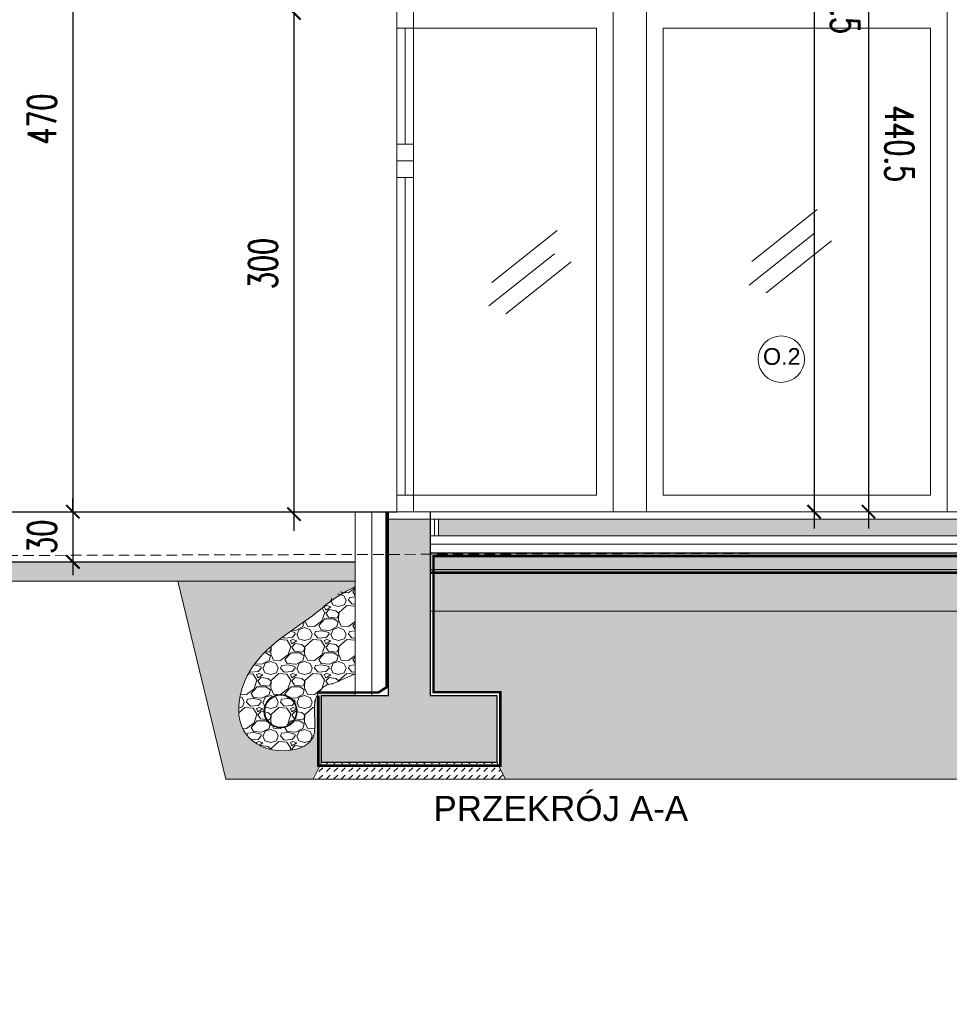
# Model space of a CAD drawing. Header units: millimetres. Extents: x -115268 to 140687, y -37779 to 24471.
# Tile 217 of 256: x 44902 to 45459, y 11414 to 12004. Entities that reach past the tile are written whole.
import ezdxf

# ---------------------------------------------------------------- set-up
doc = ezdxf.new("R2010")
doc.units = ezdxf.units.MM
doc.header["$PDMODE"] = 2
doc.header["$PDSIZE"] = 1
doc.linetypes.add('DASHED', pattern=[19.05, 12.7, -6.35])
doc.layers.get('0').update_dxf_attribs({"lineweight": 9})
for name, color, linetype, lineweight in [('A stolarka', 4, 'Continuous', 9), ('A_CIENKA', 7, 'Continuous', 9), ('A_HATCH', 8, 'Continuous', 9), ('A_IZOLACJA', 8, 'ZIGZAG', 9), ('A_KONSTRUKCJA', 3, 'Continuous', 25), ('A_PRZERYW', 8, 'DASHED', 9), ('A_WIDOK', 253, 'Continuous', 9)]:
    doc.layers.add(name, color=color, linetype=linetype, lineweight=lineweight)
doc.layers.add('A_WYMIAR', color=253, linetype='Continuous', lineweight=5, transparency=0.2)
doc.styles.add('Arial', font='arial.ttf')
doc.styles.add('romans 1-100', font='romans.shx', dxfattribs={"width": 0.7, "height": 17})
doc.linetypes.add('ZIGZAG', pattern='A,0.00254,-5.08,[131,ltypeshp.shx,S=5.08,R=0,X=-5.08,Y=0],-10.16,[131,ltypeshp.shx,S=5.08,R=180,X=5.08,Y=0],-5.08', length=20.32254)
doc.dimstyles.new('___SKALA_1_100', dxfattribs={"dimscale": 10, "dimtxt": 17, "dimasz": 0.8, "dimexe": 2, "dimexo": 2, "dimgap": 1, "dimtad": 1, "dimdec": 4, "dimrnd": 0.5, "dimdsep": 46, "dimtxsty": 'romans 1-100', "dimblk": 'ARCHTICK', "dimcen": 0.1, "dimdle": 1, "dimse1": 1, "dimse2": 1, "dimadec": 0, "dimazin": 0, "dimtfac": 1, "dimtdec": 4, "dimtix": 1, "dimtmove": 0, "dimatfit": 3, "dimldrblk": 'ARCHTICK', "dimfxl": 6, "dimfxlon": 1, "dimtolj": 1, "dimarcsym": 0})
pattern_1 = [(45, (94.7944, 22653.2158), (0, 4.49012806), [3.175, -3.175])]

# ---------------------------------------------------------------- blocks, each defined once
blk = doc.blocks.new('_ArchTick')
at = {"color": 0, "linetype": 'ByBlock', "const_width": 0.15}
blk.add_lwpolyline([(-0.5, -0.5), (0.5, 0.5)], dxfattribs=at)
blk = doc.blocks.new('*D1188')
at = {"layer": 'A_WYMIAR', "color": 0, "lineweight": -2, "transparency": 16777216}
blk.add_line((44934.04, 12189.05), (44934.04, 11699.06), dxfattribs=at)
at = {"layer": 'Defpoints', "color": 0, "transparency": 16777216}
for p in [(44952.54, 12179.05), (44934.04, 11709.06), (44952.54, 11709.06)]:
    blk.add_point(p, dxfattribs=at)
at = {"layer": 'A_WYMIAR', "color": 0, "lineweight": -2, "transparency": 16777216, "xscale": 8, "yscale": 8, "zscale": 8}
for p, rotation in [((44934.04, 12179.05), 90), ((44934.04, 11709.06), 270)]:
    blk.add_blockref('_ArchTick', p, dxfattribs=dict(at, rotation=rotation))
at = {"layer": 'A_WYMIAR', "color": 0, "transparency": 16777216, "insert": (44915.54, 11944.06), "char_height": 17, "attachment_point": 5, "rotation": 90, "style": 'romans 1-100'}
blk.add_mtext('\\A1;470', dxfattribs=at)
blk = doc.blocks.new('*D1189')
at = {"layer": 'A_WYMIAR', "color": 0, "lineweight": -2, "transparency": 16777216}
blk.add_line((45066.44, 12017.6), (45066.44, 11697.61), dxfattribs=at)
at = {"layer": 'Defpoints', "color": 0, "transparency": 16777216}
for p in [(45066.44, 12007.6), (45066.44, 11707.61), (45066.44, 11707.61)]:
    blk.add_point(p, dxfattribs=at)
at = {"layer": 'A_WYMIAR', "color": 0, "lineweight": -2, "transparency": 16777216, "xscale": 8, "yscale": 8, "zscale": 8}
for p, rotation in [((45066.44, 12007.6), 90), ((45066.44, 11707.61), 270)]:
    blk.add_blockref('_ArchTick', p, dxfattribs=dict(at, rotation=rotation))
at = {"layer": 'A_WYMIAR', "color": 0, "transparency": 16777216, "insert": (45047.94, 11857.61), "char_height": 17, "attachment_point": 5, "rotation": 90, "style": 'romans 1-100'}
blk.add_mtext('\\A1;300', dxfattribs=at)
blk = doc.blocks.new('*D1199')
at = {"layer": 'A_WYMIAR', "color": 0, "lineweight": -2, "transparency": 16777216}
for p, q in [((44934.04, 11709.06), (44934.04, 11717.06)), ((44934.04, 11709.06), (44934.04, 11679.06)), ((44934.04, 11679.06), (44934.04, 11671.06))]:
    blk.add_line(p, q, dxfattribs=at)
at = {"layer": 'Defpoints', "color": 0, "transparency": 16777216}
for p in [(44915.31, 11709.06), (44915.31, 11679.06), (44934.04, 11679.06)]:
    blk.add_point(p, dxfattribs=at)
at = {"layer": 'A_WYMIAR', "color": 0, "lineweight": -2, "transparency": 16777216, "xscale": 8, "yscale": 8, "zscale": 8}
for p, rotation in [((44934.04, 11709.06), 270), ((44934.04, 11679.06), 90)]:
    blk.add_blockref('_ArchTick', p, dxfattribs=dict(at, rotation=rotation))
at = {"layer": 'A_WYMIAR', "color": 0, "transparency": 16777216, "insert": (44915.54, 11694.06), "char_height": 17, "attachment_point": 5, "rotation": 90, "style": 'romans 1-100'}
blk.add_mtext('\\A1;30', dxfattribs=at)
blk = doc.blocks.new('*D1208')
at = {"layer": 'A_WYMIAR', "color": 0, "lineweight": -2, "ltscale": 0.5, "transparency": 16777216}
blk.add_line((45410.51, 12159.55), (45410.51, 11699.06), dxfattribs=at)
at = {"layer": 'Defpoints', "color": 0, "ltscale": 0.5, "transparency": 16777216}
for p in [(45767.54, 12149.55), (45410.51, 11709.06), (45767.54, 11709.06)]:
    blk.add_point(p, dxfattribs=at)
at = {"layer": 'A_WYMIAR', "color": 0, "lineweight": -2, "ltscale": 0.5, "transparency": 16777216, "xscale": 8, "yscale": 8, "zscale": 8}
for p, rotation in [((45410.51, 12149.55), 90.00000000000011), ((45410.51, 11709.06), 270.0000000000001)]:
    blk.add_blockref('_ArchTick', p, dxfattribs=dict(at, rotation=rotation))
at = {"layer": 'A_WYMIAR', "color": 0, "ltscale": 0.5, "transparency": 16777216, "insert": (45429.01, 11929.31), "char_height": 17, "attachment_point": 5, "rotation": 270, "style": 'romans 1-100'}
blk.add_mtext('\\A1;440.5', dxfattribs=at)
blk = doc.blocks.new('*D1210')
at = {"layer": 'A_WYMIAR', "color": 0, "lineweight": -2, "ltscale": 0.5, "transparency": 16777216}
blk.add_line((45377.93, 12336.76), (45377.93, 11699.06), dxfattribs=at)
at = {"layer": 'Defpoints', "color": 0, "ltscale": 0.5, "transparency": 16777216}
for p in [(45401.23, 12326.76), (45377.93, 11709.06), (45401.23, 11709.06)]:
    blk.add_point(p, dxfattribs=at)
at = {"layer": 'A_WYMIAR', "color": 0, "lineweight": -2, "ltscale": 0.5, "transparency": 16777216, "xscale": 8, "yscale": 8, "zscale": 8}
for p, rotation in [((45377.93, 12326.76), 89.9999999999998), ((45377.93, 11709.06), 269.9999999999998)]:
    blk.add_blockref('_ArchTick', p, dxfattribs=dict(at, rotation=rotation))
at = {"layer": 'A_WYMIAR', "color": 0, "ltscale": 0.5, "transparency": 16777216, "insert": (45396.43, 12017.91), "char_height": 17, "attachment_point": 5, "rotation": 270, "style": 'romans 1-100'}
blk.add_mtext('\\A1;617.5', dxfattribs=at)

msp = doc.modelspace()

# ---------------------------------------------------------------- hatches: boundary and pattern name
at = {"layer": 'A_CIENKA', "true_color": 0x636466}
h = msp.add_hatch(dxfattribs=at)
h.set_pattern_fill('GRAVEL', color=251, scale=0.8)
h.set_pattern_definition([(228.0127875, (109.4248, 22673.5358), (-162.560000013, -182.87999999), [2.7337715, -270.643869]), (184.969741, (107.596, 22671.5038), (243.839999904, 20.320001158), [4.691238, -464.432391]), (132.510447, (102.9224, 22671.0974), (203.200000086, -223.519999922), [3.307852, -327.477782]), (267.273689, (94.9976, 22666.0174), (20.320000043, 406.399999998), [4.272036, -422.931499]), (292.8336542, (94.7944, 22661.7502), (-101.600000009, 243.839999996), [4.18907, -414.718462]), (357.273689, (96.42, 22657.8894), (-406.399999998, 20.320000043), [4.272036, -422.931499]), (37.6942405, (100.6872, 22657.6862), (-264.159999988, -203.200000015), [5.649549, -559.3049225]), (72.2553284, (105.1576, 22661.1406), (142.240000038, 447.039999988), [5.333756, -528.042053]), (121.4295656, (106.7832, 22666.2206), (-162.560000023, 264.159999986), [4.286504, -424.364366]), (175.2363583, (104.548, 22669.8782), (223.519999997, -20.320000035), [4.893706, -239.791496]), (222.3974378, (99.67117, 22670.2846), (-243.839999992, -223.5200000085), [6.328623, -626.53418]), (138.814075, (115.1144, 22665.8142), (-142.23999999, 121.92000001), [2.160036, -213.844527]), (171.4692344, (113.4888, 22667.2366), (264.160000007, -40.639999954), [4.109456, -406.837112]), (225, (109.425, 22667.846), (-5e-15, -20.32), [2.873675, -25.863145]), (203.1985905, (108.0024, 22670.2846), (101.6, 40.64), [1.5475306, -153.204979]), (291.8014095, (106.58, 22669.675), (-20.32, 60.96), [2.188525, -107.238024]), (30.9637565, (107.3928, 22667.643), (60.96, 40.64), [3.554557, -114.930385]), (161.565051, (110.441, 22669.472), (40.64, -20.32), [2.570297, -61.687185]), (16.3895403, (94.7944, 22669.675), (203.2, 60.96), [3.600704, -356.470613]), (70.346176, (98.2488, 22670.691), (-81.280000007, -223.519999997), [3.0207915, -299.0577254]), (293.1985905, (110.4408, 22673.5358), (-40.64, 101.6), [3.095041, -151.657469]), (343.6104597, (111.66, 22670.691), (-203.200000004, 60.959999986), [3.600704, -356.470613]), (339.443955, (94.7944, 22657.0766), (-101.6, 40.64), [3.472282, -170.1418745]), (294.7751406, (98.0456, 22655.8574), (-101.60000012, 223.519999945), [2.909377, -288.028747]), (66.8014095, (110.644, 22653.2158), (40.64, 101.6), [3.095041, -151.657469]), (17.3540246, (111.8632, 22656.0606), (-264.159999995, -81.280000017), [3.406262, -337.219008]), (69.443955, (100.6872, 22653.2158), (-40.64, -101.6), [1.736141, -171.878015]), (101.3099325, (109.4248, 22653.2158), (-20.32, 81.28), [1.036117, -102.57596]), (165.963757, (109.2216, 22654.232), (60.96, -20.32), [4.18907, -79.592437]), (186.009006, (105.1576, 22655.2478), (203.2, 20.32000001), [3.882136, -384.330919]), (303.690068, (107.393, 22665.814), (-20.32, 40.64), [2.930591, -70.334211]), (353.1572266, (109.0184, 22663.3758), (345.440000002, -40.639999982), [5.116454, -506.5280725]), (60.945396, (114.0984, 22662.7662), (-81.28, -142.24), [2.092066, -207.1151385]), (90, (115.114, 22664.595), (-20.32, 20.32), [1.2192, -19.1008]), (120.256437, (104.7512, 22655.8574), (81.27999999, -142.240000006), [2.822936, -279.471526]), (48.0127875, (103.3288, 22658.2958), (162.560000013, 182.87999999), [5.467543, -267.910098]), (360, (106.986, 22662.36), (20.32, 20.32), [5.2832, -15.0368]), (325.3048465, (112.2696, 22662.3598), (203.200000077, -142.23999989), [3.2128765, -318.074534]), (254.054604, (114.9112, 22660.531), (-20.32, -81.28), [2.958633, -144.9732]), (207.6459754, (114.0984, 22657.6862), (-386.080000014, -203.199999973), [4.817161, -476.899715]), (175.4260787, (109.8312, 22655.451), (-264.16, 20.32), [5.096236, -504.526772])])
h.paths.add_polyline_path([(47425.53518, 11672.5609), (45150.01481, 11672.5609), (45150.01481, 11649.5609), (47425.53518, 11649.5609)])
h = msp.add_hatch(dxfattribs=at)
h.set_pattern_fill('GRAVEL', color=251, scale=0.8)
h.set_pattern_definition([(228.0127875, (-124157.9639, 218615.2095), (-162.560000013, -182.879999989), [2.7337715, -270.6438691]), (184.969741, (-124159.7927, 218613.1775), (243.8399999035, 20.3200011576), [4.6912378, -464.4323911]), (132.5104471, (-124164.4663, 218612.7711), (203.200000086, -223.519999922), [3.3078522, -327.4777824]), (267.273689, (-124172.3911, 218607.6911), (20.3200000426, 406.399999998), [4.2720362, -422.9314994]), (292.8336542, (-124172.5943, 218603.4239), (-101.6000000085, 243.8399999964), [4.1890696, -414.718462]), (357.273689, (-124170.9687, 218599.5631), (-406.399999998, 20.3200000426), [4.2720362, -422.9314994]), (37.69424047, (-124166.7015, 218599.35994), (-264.1599999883, -203.2000000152), [5.6495493, -559.3049225]), (72.25532837, (-124162.2311, 218602.81434), (142.2400000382, 447.0399999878), [5.3337562, -528.0420528]), (121.4295656, (-124160.6055, 218607.8943), (-162.560000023, 264.1599999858), [4.286504, -424.3643656]), (175.2363583, (-124162.8407, 218611.552), (223.519999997, -20.320000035), [4.8937062, -239.7914956]), (222.3974378, (-124167.7175, 218611.95834), (-243.8399999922, -223.5200000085), [6.3286234, -626.5341801]), (138.8140748, (-124152.2743, 218607.488), (-142.239999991, 121.92000001), [2.1600363, -213.8445266]), (171.4692344, (-124153.8999, 218608.9103), (264.160000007, -40.639999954), [4.1094558, -406.837112]), (225, (-124157.964, 218609.52), (-5e-15, -20.32), [2.8736747, -25.8631449]), (203.1985905, (-124159.3863, 218611.9583), (101.600000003, 40.639999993), [1.5475306, -153.204979]), (291.8014095, (-124160.8087, 218611.3487), (-20.320000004, 60.96), [2.188525, -107.2380239]), (30.9637565, (-124159.996, 218609.3167), (60.96, 40.64), [3.5545573, -114.9303852]), (161.5650512, (-124156.948, 218611.1455), (40.64, -20.32), [2.5702971, -61.687185]), (16.38954033, (-124172.5943, 218611.3487), (203.2, 60.96), [3.600704, -356.4706134]), (70.34617594, (-124169.1399, 218612.3647), (-81.2800000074, -223.5199999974), [3.0207915, -299.0577254]), (293.1985905, (-124156.948, 218615.2095), (-40.639999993, 101.600000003), [3.0950408, -151.6574687]), (343.61045967, (-124155.7287, 218612.3647), (-203.2000000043, 60.959999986), [3.600704, -356.4706134]), (339.4439548, (-124172.5943, 218598.7503), (-101.6, 40.64), [3.4722816, -170.1418745]), (294.7751406, (-124169.3431, 218597.5311), (-101.600000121, 223.519999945), [2.909377, -288.028747]), (66.8014095, (-124156.7447, 218594.8895), (40.639999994, 101.600000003), [3.0950408, -151.6574687]), (17.35402464, (-124155.5255, 218597.7343), (-264.159999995, -81.280000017), [3.4062619, -337.2190078]), (69.4439548, (-124166.7015, 218594.8895), (-40.64, -101.6), [1.7361408, -171.8780153]), (101.3099325, (-124157.964, 218594.8895), (-20.32, 81.28), [1.0361168, -102.5759597]), (165.9637565, (-124158.167, 218595.9055), (60.96, -20.32), [4.1890696, -79.5924367]), (186.00900596, (-124162.2311, 218596.9215), (203.199999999, 20.3200000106), [3.882136, -384.3309189]), (303.6900675, (-124159.996, 218607.488), (-20.32, 40.64), [2.930591, -70.3342109]), (353.1572266, (-124158.3703, 218605.04954), (345.4400000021, -40.639999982), [5.1164541, -506.5280725]), (60.9453959, (-124153.2903, 218604.44), (-81.280000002, -142.239999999), [2.0920659, -207.1151385]), (90, (-124152.274, 218606.269), (-20.32, 20.32), [1.2192, -19.1008]), (120.25643716, (-124162.6375, 218597.5311), (81.27999999, -142.240000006), [2.8229357, -279.4715262]), (48.0127875, (-124164.0599, 218599.9695), (162.560000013, 182.879999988), [5.467543, -267.9100976]), (360, (-124160.402, 218604.034), (20.32, 20.32), [5.2832, -15.0368]), (325.3048465, (-124155.1191, 218604.0335), (203.200000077, -142.23999989), [3.2128765, -318.0745338]), (254.0546041, (-124152.4775, 218602.2047), (-20.32, -81.28), [2.9586326, -144.9732003]), (207.64597536, (-124153.2903, 218599.3599), (-386.0800000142, -203.199999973), [4.8171608, -476.8997154]), (175.42607874, (-124157.5575, 218597.12474), (-264.16, 20.32), [5.0962357, -504.5267716])])
edge = h.paths.add_edge_path(flags=16)
edge.add_arc((45058.11929, 11589.91388), 10, -180, 180, ccw=False)
edge = h.paths.add_edge_path(flags=16)
edge.add_arc((45058.11929, 11589.91388), 9.5, -180, 180, ccw=False)
h.paths.add_polyline_path([(45103.01481, 11663.16737), (45103.01481, 11610.60978), (45090.33656, 11606.24262), (45090.25118, 11606.22582), (45090.16632, 11606.20973), (45090.08203, 11606.19431), (45089.99832, 11606.17952), (45089.91523, 11606.16534), (45089.83278, 11606.15171), (45089.75099, 11606.13862), (45089.66989, 11606.12602), (45089.58952, 11606.11388), (45089.50989, 11606.10216), (45089.43104, 11606.09082), (45089.35299, 11606.07983), (45089.27576, 11606.06915), (45089.19939, 11606.05876), (45089.1239, 11606.0486), (45089.04931, 11606.03865), (45088.97563, 11606.02888), (45088.90282, 11606.01929), (45088.83086, 11606.00983), (45088.75974, 11606.00051), (45088.68944, 11605.9913), (45088.61994, 11605.98217), (45088.55121, 11605.97313), (45088.48323, 11605.96413), (45088.41599, 11605.95518), (45088.34947, 11605.94624), (45088.28364, 11605.9373), (45088.21849, 11605.92834), (45088.15399, 11605.91935), (45088.09012, 11605.9103), (45088.02687, 11605.90118), (45087.96421, 11605.89197), (45087.90212, 11605.88264), (45087.84059, 11605.87319), (45087.77959, 11605.86359), (45087.71911, 11605.85382), (45087.65911, 11605.84387), (45087.59959, 11605.83372), (45087.54052, 11605.82335), (45087.48188, 11605.81273), (45087.42365, 11605.80186), (45087.36581, 11605.79072), (45087.30835, 11605.77928), (45087.25123, 11605.76753), (45087.19445, 11605.75544), (45087.13797, 11605.74301), (45087.08179, 11605.73021), (45087.02587, 11605.71702), (45086.9702, 11605.70343), (45086.91477, 11605.68941), (45086.85954, 11605.67496), (45086.8045, 11605.66004), (45086.74962, 11605.64465), (45086.6949, 11605.62876), (45086.6403, 11605.61235), (45086.58581, 11605.59541), (45086.53141, 11605.57792), (45086.47708, 11605.55986), (45086.42279, 11605.54121), (45086.36853, 11605.52195), (45086.31427, 11605.50207), (45086.26, 11605.48155), (45086.2057, 11605.46036), (45086.15134, 11605.43849), (45086.09691, 11605.41592), (45086.04238, 11605.39264), (45085.98773, 11605.36862), (45085.93296, 11605.34384), (45085.87802, 11605.3183), (45085.82291, 11605.29196), (45085.7676, 11605.26481), (45085.71208, 11605.23684), (45085.65632, 11605.20802), (45085.6003, 11605.17833), (45085.54401, 11605.14777), (45085.48741, 11605.1163), (45085.4305, 11605.08391), (45085.37325, 11605.05058), (45085.31565, 11605.0163), (45085.25766, 11604.98104), (45085.19928, 11604.94479), (45085.14049, 11604.90754), (45085.08131, 11604.8693), (45085.02175, 11604.83006), (45084.96182, 11604.78986), (45084.90154, 11604.74868), (45084.84093, 11604.70654), (45084.78, 11604.66344), (45084.71875, 11604.6194), (45084.65722, 11604.57443), (45084.5954, 11604.52852), (45084.53332, 11604.48169), (45084.47099, 11604.43396), (45084.40843, 11604.38531), (45084.34564, 11604.33577), (45084.28264, 11604.28535), (45084.21945, 11604.23404), (45084.15607, 11604.18186), (45084.09254, 11604.12882), (45084.02885, 11604.07492), (45083.96502, 11604.02017), (45083.90107, 11603.96459), (45083.83701, 11603.90817), (45083.77286, 11603.85093), (45083.70863, 11603.79288), (45083.64433, 11603.73402), (45083.57998, 11603.67436), (45083.51559, 11603.61391), (45083.45117, 11603.55268), (45083.38675, 11603.49068), (45083.32234, 11603.42791), (45083.25794, 11603.36438), (45083.19357, 11603.30011), (45083.12926, 11603.23509), (45083.065, 11603.16934), (45083.00082, 11603.10286), (45082.93673, 11603.03567), (45082.87275, 11602.96777), (45082.80888, 11602.89916), (45082.74515, 11602.82987), (45082.68156, 11602.75989), (45082.61814, 11602.68924), (45082.55489, 11602.61792), (45082.49183, 11602.54593), (45082.42897, 11602.4733), (45082.36633, 11602.40003), (45082.30393, 11602.32611), (45082.24177, 11602.25158), (45082.17987, 11602.17642), (45082.11824, 11602.10065), (45082.05691, 11602.02428), (45081.99588, 11601.94732), (45081.93516, 11601.86977), (45081.87478, 11601.79164), (45081.81474, 11601.71294), (45081.75506, 11601.63368), (45081.69576, 11601.55386), (45081.63685, 11601.47351), (45081.57834, 11601.39261), (45081.52024, 11601.31118), (45081.46258, 11601.22924), (45081.40536, 11601.14678), (45081.34861, 11601.06381), (45081.29232, 11600.98035), (45081.23653, 11600.89641), (45081.18123, 11600.81198), (45081.12645, 11600.72708), (45081.07221, 11600.64171), (45081.01851, 11600.55589), (45080.96536, 11600.46963), (45080.91279, 11600.38292), (45080.86081, 11600.29578), (45080.80943, 11600.20822), (45080.75867, 11600.12025), (45080.70853, 11600.03186), (45080.4104, 11599.47087), (45080.14064, 11598.89618), (45079.89958, 11598.30829), (45079.68582, 11597.70683), (45079.49793, 11597.09146), (45079.33448, 11596.46181), (45079.19404, 11595.81751), (45079.07518, 11595.15821), (45078.97647, 11594.48355), (45078.89647, 11593.79315), (45078.83377, 11593.08667), (45078.78692, 11592.36373), (45078.7545, 11591.62397), (45078.73508, 11590.86704), (45078.72723, 11590.09256), (45078.72952, 11589.30019), (45078.74051, 11588.48955), (45078.75878, 11587.66029), (45078.7829, 11586.81204), (45078.81143, 11585.94444), (45078.84295, 11585.05712), (45078.87549, 11584.15043), (45078.90452, 11583.22805), (45078.92472, 11582.2947), (45078.93076, 11581.35511), (45078.91733, 11580.41399), (45078.87909, 11579.47607), (45078.81074, 11578.54605), (45078.70695, 11577.62866), (45078.5624, 11576.72862), (45078.37176, 11575.85065), (45078.12972, 11574.99947), (45077.83096, 11574.17978), (45077.47015, 11573.39633), (45077.04202, 11572.65378), (45076.54475, 11571.95487), (45075.98206, 11571.29912), (45075.35815, 11570.68581), (45074.67724, 11570.11418), (45073.94353, 11569.58349), (45073.16125, 11569.09299), (45072.33461, 11568.64195), (45071.46781, 11568.22962), (45070.56507, 11567.85525), (45069.6306, 11567.51811), (45068.66861, 11567.21745), (45067.68332, 11566.95252), (45066.67894, 11566.72258), (45065.65968, 11566.5269), (45064.62975, 11566.36471), (45063.59337, 11566.23529), (45062.55475, 11566.13788), (45061.5181, 11566.07175), (45060.48763, 11566.03614), (45059.46657, 11566.03042), (45058.45588, 11566.05415), (45057.45623, 11566.10693), (45056.46825, 11566.18836), (45055.49259, 11566.29804), (45054.52991, 11566.43557), (45053.58084, 11566.60054), (45052.64605, 11566.79257), (45051.72617, 11567.01125), (45050.82187, 11567.25617), (45049.93377, 11567.52695), (45049.06255, 11567.82317), (45048.20883, 11568.14444), (45047.37328, 11568.49037), (45046.55653, 11568.86054), (45045.75924, 11569.25455), (45044.98206, 11569.67202), (45044.22564, 11570.11253), (45043.49062, 11570.5757), (45042.77765, 11571.06111), (45042.08738, 11571.56837), (45041.42046, 11572.09707), (45040.77754, 11572.64683), (45040.15926, 11573.21723), (45039.56628, 11573.80788), (45038.99925, 11574.41837), (45038.4588, 11575.04831), (45037.9456, 11575.6973), (45037.46029, 11576.36494), (45037.0033, 11577.05077), (45036.57436, 11577.75417), (45036.17306, 11578.47449), (45035.79897, 11579.21106), (45035.45169, 11579.96323), (45035.13079, 11580.73035), (45034.83586, 11581.51174), (45034.7566, 11581.74569), (45034.35813, 11583.05152), (45034.07309, 11584.16545), (45033.83533, 11585.30046), (45033.64416, 11586.45492), (45033.49892, 11587.62719), (45033.39893, 11588.81562), (45033.34352, 11590.01858), (45033.33202, 11591.23443), (45033.36376, 11592.46152), (45033.43806, 11593.69821), (45033.55425, 11594.94287), (45033.71166, 11596.19386), (45033.90962, 11597.44952), (45034.14745, 11598.70824), (45034.42449, 11599.96835), (45034.74005, 11601.22823), (45035.09347, 11602.48623), (45035.48408, 11603.74071), (45035.9112, 11604.99004), (45036.37417, 11606.23256), (45036.8723, 11607.46665), (45037.40493, 11608.69066), (45037.97138, 11609.90295), (45038.57098, 11611.10188), (45039.20307, 11612.2858), (45039.86696, 11613.45309), (45040.56199, 11614.6021), (45041.28748, 11615.73119), (45042.04265, 11616.8391), (45042.82628, 11617.92608), (45043.63708, 11618.99269), (45044.47372, 11620.03949), (45045.33491, 11621.06707), (45046.21933, 11622.076), (45047.12568, 11623.06684), (45048.05264, 11624.04017), (45048.9989, 11624.99656), (45049.96317, 11625.93658), (45050.94412, 11626.8608), (45051.94045, 11627.7698), (45052.95086, 11628.66415), (45053.97403, 11629.54441), (45055.00865, 11630.41117), (45056.05341, 11631.26498), (45057.10702, 11632.10643), (45058.16815, 11632.93609), (45059.2355, 11633.75452), (45060.30775, 11634.56231), (45061.38361, 11635.36001), (45062.46176, 11636.1482), (45063.5409, 11636.92746), (45064.61971, 11637.69836), (45065.69688, 11638.46146), (45066.77111, 11639.21734), (45067.84109, 11639.96657), (45068.90551, 11640.70973), (45069.96306, 11641.44738), (45071.01243, 11642.18009), (45072.05232, 11642.90845), (45073.08141, 11643.63301), (45074.09839, 11644.35435), (45075.10196, 11645.07305), (45076.09081, 11645.78967), (45077.06363, 11646.50479), (45078.0191, 11647.21898), (45078.95593, 11647.9328), (45079.8728, 11648.64684), (45080.76841, 11649.36166), (45081.64144, 11650.07784), (45082.49059, 11650.79593), (45083.31512, 11651.51612), (45084.11525, 11652.23785), (45084.89132, 11652.96051), (45085.64366, 11653.68349), (45086.3726, 11654.40617), (45087.07848, 11655.12794), (45087.76162, 11655.84817), (45088.42236, 11656.56626), (45089.06103, 11657.2816), (45103.01481, 11667.51979), (45103.01481, 11664.28002)])
at = {"layer": 'A_HATCH', "transparency": 33554687}
h = msp.add_hatch(dxfattribs=at)
h.set_pattern_fill('DASH', color=256, angle=45)
h.set_pattern_definition(pattern_1)
h.paths.add_polyline_path([(45968.19132, 11684.5609), (45148.01481, 11684.5609), (45148.01481, 11674.5609), (45968.19132, 11674.5609)])
h.paths.add_polyline_path([(44932.16503, 10688.82708), (44932.16503, 10727.36041), (44906.66503, 10727.36041), (44906.66503, 10688.82708)], flags=9)
h.paths.add_polyline_path([(44933.29348, 11924.50516), (44933.29348, 11963.60516), (44907.79348, 11963.60516), (44907.79348, 11924.50516)], flags=9)
h.paths.add_polyline_path([(45095.42983, 11839.00516), (45095.42983, 11878.10516), (45069.92983, 11878.10516), (45069.92983, 11839.00516)], flags=9)
h.paths.add_polyline_path([(44930.04657, 11331.81179), (44939.69869, 11331.81179), (44939.69869, 11352.41888), (44930.04657, 11352.41888)], flags=9)
h.paths.add_polyline_path([(44602.55583, 11331.81179), (44814.07015, 11331.81179), (44814.07015, 11352.41888), (44602.55583, 11352.41888)], flags=9)
h.paths.add_polyline_path([(44929.96168, 11266.19416), (44939.61379, 11266.19416), (44939.61379, 11286.80125), (44929.96168, 11286.80125)], flags=9)
h.paths.add_polyline_path([(44929.99578, 11298.89011), (44969.15676, 11298.89011), (44969.15676, 11319.4972), (44929.99578, 11319.4972)], flags=9)
h.paths.add_polyline_path([(44928.88391, 11364.36387), (44971.9262, 11364.36387), (44971.9262, 11384.97097), (44928.88391, 11384.97097)], flags=9)
h.paths.add_polyline_path([(44929.96168, 11397.14168), (44939.61379, 11397.14168), (44939.61379, 11417.74877), (44929.96168, 11417.74877)], flags=9)
h.paths.add_polyline_path([(44928.88391, 11429.83763), (44971.9262, 11429.83763), (44971.9262, 11450.44473), (44928.88391, 11450.44473)], flags=9)
h.paths.add_polyline_path([(44928.88391, 11462.57451), (44971.9262, 11462.57451), (44971.9262, 11483.18161), (44928.88391, 11483.18161)], flags=9)
h.paths.add_polyline_path([(44930.22771, 11495.35232), (44977.15131, 11495.35232), (44977.15131, 11515.95942), (44930.22771, 11515.95942)], flags=9)
h.paths.add_polyline_path([(44568.17386, 11525.66308), (44590.26117, 11525.66308), (44590.26117, 11546.27017), (44568.17386, 11546.27017)], flags=9)
h.paths.add_polyline_path([(44602.9416, 11266.19416), (44692.56643, 11266.19416), (44692.56643, 11286.80125), (44602.9416, 11286.80125)], flags=9)
h.paths.add_polyline_path([(44602.47093, 11297.80671), (44878.99082, 11297.80671), (44878.99082, 11319.71434), (44602.47093, 11319.71434)], flags=9)
h.paths.add_polyline_path([(44602.47093, 11364.4048), (44701.44774, 11364.4048), (44701.44774, 11385.01189), (44602.47093, 11385.01189)], flags=9)
h.paths.add_polyline_path([(44602.47093, 11397.14168), (44813.98526, 11397.14168), (44813.98526, 11417.74877), (44602.47093, 11417.74877)], flags=9)
h.paths.add_polyline_path([(44602.47093, 11427.6009), (44923.13942, 11427.6009), (44923.13942, 11448.58089), (44602.47093, 11448.58089)], flags=9)
h.paths.add_polyline_path([(44603.35088, 11462.61544), (44725.60872, 11462.61544), (44725.60872, 11483.22253), (44603.35088, 11483.22253)], flags=9)
h.paths.add_polyline_path([(44603.35088, 11495.29775), (44761.30449, 11495.29775), (44761.30449, 11515.90485), (44603.35088, 11515.90485)], flags=9)
h.paths.add_polyline_path([(44602.31404, 11527.91185), (44767.99617, 11527.91185), (44767.99617, 11548.51894), (44602.31404, 11548.51894)], flags=9)
h.paths.add_polyline_path([(46772.51896, 12208.69823), (46840.01896, 12208.69823), (46840.01896, 12233.69823), (46772.51896, 12233.69823)], flags=9)
h.paths.add_polyline_path([(46404.63781, 10411.67259), (46487.13781, 10411.67259), (46487.13781, 10436.67259), (46404.63781, 10436.67259)], flags=9)
h.paths.add_polyline_path([(47005.58453, 10892.23682), (47073.08453, 10892.23682), (47073.08453, 10917.23682), (47005.58453, 10917.23682)], flags=9)
h.paths.add_polyline_path([(46414.76052, 11727.2032), (46497.26052, 11727.2032), (46497.26052, 11752.2032), (46414.76052, 11752.2032)], flags=9)
h.paths.add_polyline_path([(46386.39759, 12370.69823), (46456.39759, 12370.69823), (46456.39759, 12395.69823), (46386.39759, 12395.69823)], flags=9)
h.paths.add_polyline_path([(46196.34099, 12258.69823), (46263.84099, 12258.69823), (46263.84099, 12283.69823), (46196.34099, 12283.69823)], flags=9)
h.paths.add_polyline_path([(46657.89629, 11054.23682), (46727.89629, 11054.23682), (46727.89629, 11079.23682), (46657.89629, 11079.23682)], flags=9)
h.paths.add_polyline_path([(46302.42712, 10422.74829), (46364.92712, 10422.74829), (46364.92712, 10447.74829), (46302.42712, 10447.74829)], flags=9)
h.paths.add_polyline_path([(46234.16171, 11739.2097), (46296.66171, 11739.2097), (46296.66171, 11764.2097), (46234.16171, 11764.2097)], flags=9)
h.paths.add_polyline_path([(47162.84912, 10929.54163), (47192.84912, 10929.54163), (47192.84912, 10959.54163), (47162.84912, 10959.54163)], flags=9)
h.paths.add_polyline_path([(45208.83605, 10929.54163), (45238.83605, 10929.54163), (45238.83605, 10959.54163), (45208.83605, 10959.54163)], flags=9)
h.paths.add_polyline_path([(45119.18851, 12285.43131), (45119.18851, 12263.344), (45139.7956, 12263.344), (45139.7956, 12285.43131)], flags=9)
h.paths.add_polyline_path([(45741.99047, 12247.40384), (45764.07778, 12247.40384), (45764.07778, 12268.01094), (45741.99047, 12268.01094)], flags=9)
h.paths.add_polyline_path([(45571.02976, 10404.46044), (45593.11708, 10404.46044), (45593.11708, 10425.06754), (45571.02976, 10425.06754)], flags=9)
h.paths.add_polyline_path([(45314.78843, 10930.94243), (45336.87574, 10930.94243), (45336.87574, 10951.54953), (45314.78843, 10951.54953)], flags=9)
h.paths.add_polyline_path([(46918.42489, 10930.94243), (46940.51221, 10930.94243), (46940.51221, 10951.54953), (46918.42489, 10951.54953)], flags=9)
h.paths.add_polyline_path([(45189.01257, 10746.77394), (45189.01257, 10724.68662), (45209.61967, 10724.68662), (45209.61967, 10746.77394)], flags=9)
h.paths.add_polyline_path([(45486.15881, 10794.75391), (45486.15881, 10772.6666), (45506.76591, 10772.6666), (45506.76591, 10794.75391)], flags=9)
h.paths.add_polyline_path([(47497.89018, 10988.87171), (47497.89018, 10966.7844), (47518.49727, 10966.7844), (47518.49727, 10988.87171)], flags=9)
h.paths.add_polyline_path([(47500.00577, 12085.29331), (47500.00577, 12063.206), (47520.61286, 12063.206), (47520.61286, 12085.29331)], flags=9)
h.paths.add_polyline_path([(45218.32498, 10283.57428), (45378.35226, 10283.57428), (45378.35226, 10314.48492), (45218.32498, 10314.48492)], flags=9)
h.paths.add_polyline_path([(45145.35348, 11512.0272), (45305.41146, 11512.0272), (45305.41146, 11542.93784), (45145.35348, 11542.93784)], flags=9)
h.paths.add_polyline_path([(48122.38513, 10026.76253), (48182.32374, 10026.76253), (48182.32374, 10057.67317), (48122.38513, 10057.67317)], flags=9)
h.paths.add_polyline_path([(48132.96164, 9915.14744), (48184.72494, 9915.14744), (48184.72494, 9946.05809), (48132.96164, 9946.05809)], flags=9)
h.paths.add_polyline_path([(48086.12319, 10143.92554), (48219.37353, 10143.92554), (48219.37353, 10174.83618), (48086.12319, 10174.83618)], flags=9)
h = msp.add_hatch(dxfattribs=at)
h.set_pattern_fill('ANSI33', color=256)
h.set_pattern_definition([(45, (94.7944, 22653.216), (-4.4901281, 4.4901281), []), (45, (99.2845, 22653.216), (-4.4901281, 4.4901281), [3.175, -1.5875])])
h.paths.add_polyline_path([(45188.01481, 11599.0609), (45148.01481, 11599.0609), (45148.01481, 11704.5609), (45123.01481, 11704.5609), (45123.01481, 11599.0609), (45083.01481, 11599.0609), (45083.01481, 11559.0609), (45123.01481, 11559.0609), (45188.01481, 11559.0609)])
h.paths.add_polyline_path([(47492.53518, 11599.0609), (47452.53518, 11599.0609), (47452.53518, 11679.0609), (47452.53518, 11709.0609), (47427.53518, 11709.0609), (47427.53518, 11679.0609), (47427.53518, 11599.0609), (47387.53518, 11599.0609), (47387.53518, 11559.0609), (47427.53518, 11559.0609), (47492.53518, 11559.0609)])
h = msp.add_hatch(dxfattribs=at)
h.set_pattern_fill('DASH', color=256, angle=45)
h.set_pattern_definition(pattern_1)
h.paths.add_polyline_path([(45153.01481, 11704.5609), (45153.01481, 11694.5609), (45968.19132, 11694.5609), (45968.19132, 11704.5609)])
h.paths.add_polyline_path([(47422.53518, 11694.5609), (47422.53518, 11704.5609), (46431.49876, 11704.5609), (46431.49876, 11697.05439), (46426.62173, 11704.5609), (45968.19132, 11704.5609), (45968.19132, 11694.5609)])
at = {"layer": 'A_HATCH', "true_color": 0x000000, "transparency": 33554559}
h = msp.add_hatch(color=18, dxfattribs=at)
h.dxf.hatch_style = 1
h.paths.add_polyline_path([(45103.01481, 11667.51979), (45103.01481, 11679.0609), (44418.08779, 11679.0609), (44418.08779, 11667.51979)])
h.paths.add_polyline_path([(47472.53518, 11679.0609), (47472.53518, 11667.51979), (47809.10759, 11667.51979), (47809.10759, 11679.0609)])
at = {"layer": 'A_HATCH', "transparency": 33554687}
h = msp.add_hatch(dxfattribs=at)
h.set_pattern_fill('AR-SAND', color=256, scale=0.2)
h.set_pattern_definition([(37.5, (94.794, 22653.216), (-0.3200063, 9.7882647), [0, -7.7216, 0, -8.636, 0, -8.255]), (7.5, (94.794, 22653.216), (8.9904657, 14.336502), [0, -4.1656, 0, -6.9596, 0, -2.667]), (327.5, (88.546, 22653.216), (15.8198474, 0.0287437), [0, -2.54, 0, -9.144, 0, -11.938]), (317.5, (88.546, 22653.216), (15.271129, 4.4585865), [0, -1.27, 0, -5.9944, 0, -6.858])])
edge = h.paths.add_edge_path()
edge.add_spline(control_points=[(45081.23336, 11600.89161), (45080.89751, 11600.38215), (45078.4929, 11596.20242), (45078.71272, 11587.73777), (45079.45815, 11569.618), (45056.3647, 11563.1744), (45028.59474, 11575.98398), (45036.30928, 11623.77229), (45075.69923, 11643.14619), (45088.14085, 11656.11715), (45103.01481, 11664.28002)], knot_values=[47.550004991, 47.550004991, 47.550004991, 47.550004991, 49.956071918, 66.320102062, 77.600305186, 93.451729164, 117.578861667, 155.333075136, 202.222132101, 215.061406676, 215.061406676, 215.061406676, 215.061406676], degree=3, periodic=0)
edge.add_line((45103.01481, 11664.28002), (45103.01481, 11667.51979))
edge.add_line((45103.01481, 11667.51979), (44996.91883, 11667.51979))
edge.add_line((44996.91883, 11667.51979), (45025.6804, 11549.0609))
edge.add_line((45025.6804, 11549.0609), (45078.01481, 11549.0609))
edge.add_line((45078.01481, 11549.0609), (45083.01481, 11559.0609))
edge.add_line((45083.01481, 11559.0609), (45083.01481, 11599.0609))
edge.add_line((45083.01481, 11599.0609), (45103.01481, 11599.0609))
edge.add_line((45103.01481, 11599.0609), (45103.01481, 11600.89161))
edge.add_line((45103.01481, 11600.89161), (45081.23336, 11600.89161))
h.paths.add_polyline_path([(47425.53518, 11649.5609), (45150.01481, 11649.5609), (45150.01481, 11601.0609), (45190.01481, 11601.0609), (45190.01481, 11557.0609), (45189.01481, 11557.0609), (45193.01481, 11549.0609), (47382.53518, 11549.0609), (47387.53518, 11559.0609), (47387.53518, 11599.0609), (47427.53518, 11599.0609), (47427.53518, 11601.0609), (47425.53518, 11601.0609)])
edge = h.paths.add_edge_path()
edge.add_line((47578.63116, 11667.51979), (47472.53518, 11667.51979))
edge.add_line((47472.53518, 11667.51979), (47472.53518, 11664.28002))
edge.add_spline(control_points=[(47472.53518, 11664.28002), (47487.40914, 11656.11715), (47499.85076, 11643.14619), (47539.24071, 11623.77229), (47546.95524, 11575.98398), (47519.18529, 11563.1744), (47496.09184, 11569.618), (47496.83727, 11587.73777), (47497.11954, 11598.60756), (47490.2926, 11605.65502), (47487.84433, 11605.84622), (47485.63911, 11606.1568), (47472.53518, 11611.96467)], knot_values=[47.550004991, 47.550004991, 47.550004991, 47.550004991, 60.389279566, 107.278336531, 145.03255, 169.159682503, 185.011106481, 196.291309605, 212.65533975, 223.599852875, 232.277114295, 234.313552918, 234.313552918, 234.313552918, 234.313552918], degree=3, periodic=0)
edge.add_line((47472.53518, 11611.96467), (47472.53518, 11599.0609))
edge.add_line((47472.53518, 11599.0609), (47492.53518, 11599.0609))
edge.add_line((47492.53518, 11599.0609), (47492.53518, 11559.0609))
edge.add_line((47492.53518, 11559.0609), (47497.53518, 11549.0609))
edge.add_line((47497.53518, 11549.0609), (47549.86959, 11549.0609))
edge.add_line((47549.86959, 11549.0609), (47578.63116, 11667.51979))
h = msp.add_hatch(dxfattribs=at)
h.set_pattern_fill('DASH', color=256, angle=45)
h.set_pattern_definition(pattern_1)
h.paths.add_polyline_path([(45083.01481, 11559.0609), (45148.01481, 11559.0609), (45188.01481, 11559.0609), (45193.01481, 11549.0609), (45078.01481, 11549.0609)])

# ---------------------------------------------------------------- linework, layer by layer
at = {"layer": 'A stolarka'}
for p, q in [((45128.01481, 11709.0609), (45128.01481, 12008.54942)), ((45138.01481, 11709.0609), (45138.01481, 12008.54942)), ((45133.01481, 11929.0609), (45133.01481, 11998.54942)), ((45133.01481, 11719.0609), (45133.01481, 11909.0609)), ((45340.60206, 11858.75027), (45379.7375, 11889.86969)), ((45184.82575, 11846.27065), (45223.96118, 11877.39006)), ((45338.99886, 11844.6993), (45378.13429, 11875.81872)), ((45349.13629, 11839.98416), (45388.27172, 11871.10358)), ((45183.22254, 11832.21968), (45222.35797, 11863.33909)), ((45193.35997, 11827.50453), (45232.4954, 11858.62395))]:
    msp.add_line(p, q, dxfattribs=at)
for points in [[(45138.01481, 11998.54942), (45138.01481, 12008.54942), (45128.01481, 12008.54942), (45128.01481, 11998.54942), (45138.01481, 11998.54942)], [(45138.01481, 11919.0609), (45138.01481, 11929.0609), (45128.01481, 11929.0609), (45128.01481, 11919.0609), (45138.01481, 11919.0609)], [(45138.01481, 11909.0609), (45138.01481, 11919.0609), (45128.01481, 11919.0609), (45128.01481, 11909.0609), (45138.01481, 11909.0609)], [(45138.01481, 11719.0609), (45128.01481, 11719.0609), (45128.01481, 11709.0609), (45138.01481, 11709.0609)], [(45138.01481, 11709.0609), (45138.01481, 11719.0609)]]:
    msp.add_lwpolyline(points, dxfattribs=at)
at = {"layer": 'A_CIENKA'}
for p, q in [((45257.53518, 11709.0609), (45257.53518, 12008.54942)), ((45277.53518, 11709.0609), (45277.53518, 12008.54942)), ((45457.53518, 11709.0609), (45457.53518, 12008.54942)), ((45138.01481, 11998.54942), (45247.53518, 11998.54942)), ((45247.53518, 11719.0609), (45247.53518, 11998.54942)), ((45287.53518, 11719.0609), (45287.53518, 11998.54942)), ((45287.53518, 11998.54942), (45447.53518, 11998.54942)), ((45447.53518, 11719.0609), (45447.53518, 11998.54942)), ((45138.01481, 11719.0609), (45247.53518, 11719.0609)), ((45287.53518, 11719.0609), (45447.53518, 11719.0609)), ((44418.08779, 11679.0609), (45103.01481, 11679.0609)), ((47382.53518, 11549.0609), (45081.01481, 11549.0609))]:
    msp.add_line(p, q, dxfattribs=at)
for points in [[(45103.01481, 11709.0609), (45103.01481, 11599.0609)], [(45078.01481, 11549.0609), (45025.6804, 11549.0609), (44996.91883, 11667.51979)], [(45188.01481, 11559.0609), (45193.01481, 11549.0609), (45078.01481, 11549.0609), (45083.01481, 11559.0609)]]:
    msp.add_lwpolyline(points, dxfattribs=at)
for radius in [10, 9.5]:
    msp.add_circle((45058.41781, 11589.69556), radius, dxfattribs=at)
at = {"layer": 'A_CIENKA', "ltscale": 0.2}
msp.add_open_spline([(45103.01481, 11664.28002), (45088.14085, 11656.11715), (45075.69923, 11643.14619), (45036.30928, 11623.77229), (45028.59474, 11575.98398), (45056.3647, 11563.1744), (45079.45815, 11569.618), (45078.71272, 11587.73777), (45078.43045, 11598.60756), (45085.25739, 11605.65502), (45087.70566, 11605.84622), (45089.91088, 11606.1568), (45103.01481, 11611.96467)], degree=3, knots=[47.550004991, 47.550004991, 47.550004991, 47.550004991, 60.389279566, 107.278336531, 145.03255, 169.159682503, 185.011106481, 196.291309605, 212.65533975, 223.599852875, 232.277114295, 234.313552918, 234.313552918, 234.313552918, 234.313552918], dxfattribs=at)
at = {"layer": 'A_HATCH'}
msp.add_lwpolyline([(45103.01481, 11667.51979), (44418.08779, 11667.51979), (44418.08779, 11679.0609), (45103.01481, 11679.0609)], dxfattribs=at)
msp.add_lwpolyline([(45103.01481, 11667.51979), (44418.08779, 11667.51979), (44418.08779, 11679.0609), (45103.01481, 11679.0609)], dxfattribs=at)
at = {"layer": 'A_IZOLACJA', "ltscale": 0.3}
msp.add_line((45148.01481, 11689.5609), (45150.51481, 11689.5609), dxfattribs=at)
at = {"layer": 'A_IZOLACJA', "ltscale": 0.01}
msp.add_line((45150.51481, 11689.5609), (47427.53518, 11689.5609), dxfattribs=at)
at = {"layer": 'A_IZOLACJA', "linetype": 'DASHED', "ltscale": 0.01, "const_width": 1.5}
for points in [[(45080.28282, 11600.89161), (45117.0136, 11600.89161), (45121.83331, 11604.0019), (45121.83331, 11709.0609)], [(45081.01481, 11599.0609), (45081.01481, 11557.0609), (45190.01481, 11557.0609), (45190.01481, 11601.0609), (45150.01481, 11601.0609), (45150.01481, 11682.5609), (47425.53518, 11682.5609), (47425.53518, 11601.0609)], [(45148.01481, 11672.5609), (47427.53518, 11672.5609)]]:
    msp.add_lwpolyline(points, dxfattribs=at)
at = {"layer": 'A_IZOLACJA', "ltscale": 0.01}
for points in [[(45113.01481, 11709.0609), (45113.01481, 11599.0609)], [(45150.51481, 11704.5609), (45150.51481, 11694.5609)]]:
    msp.add_lwpolyline(points, dxfattribs=at)
at = {"layer": 'A_KONSTRUKCJA'}
for p, q in [((45148.01481, 11684.5609), (47427.53518, 11684.5609)), ((44757.53518, 11679.0609), (45103.01481, 11679.0609)), ((45148.01481, 11674.5609), (47427.53518, 11674.5609))]:
    msp.add_line(p, q, dxfattribs=at)
for points in [[(44757.53518, 11679.0609), (44757.53518, 11694.0609), (44792.53518, 11694.0609), (44792.53518, 11709.0609), (45128.01481, 11709.0609)], [(45148.01481, 11709.0609), (45148.01481, 11599.0609), (45188.01481, 11599.0609), (45188.01481, 11559.0609), (45123.01481, 11559.0609), (45083.01481, 11559.0609), (45083.01481, 11599.0609), (45123.01481, 11599.0609), (45123.01481, 11709.0609)]]:
    msp.add_lwpolyline(points, dxfattribs=at)
at = {"layer": 'A_PRZERYW', "ltscale": 0.5}
msp.add_line((44323.29342, 11681.2205), (47809.10759, 11691.31035), dxfattribs=at)
at = {"layer": 'A_WIDOK'}
for p, q in [((44792.53518, 11709.0609), (47452.53518, 11709.0609)), ((45123.01481, 11704.5609), (47427.53518, 11704.5609)), ((45148.01481, 11694.5609), (47427.53518, 11694.5609)), ((45148.01481, 11649.5609), (47427.53518, 11649.5609))]:
    msp.add_line(p, q, dxfattribs=at)
msp.add_lwpolyline([(45148.01481, 11704.5609), (45153.01481, 11704.5609), (45153.01481, 11694.5609)], dxfattribs=at)
at = {"layer": 'A_WYMIAR'}
msp.add_line((45148.01481, 11559.0609), (45123.01481, 11559.0609), dxfattribs=at)
at = {"layer": 'A_WYMIAR', "ltscale": 10}
msp.add_circle((45358.24246, 11800.40351), 13.90315, dxfattribs=at)

# ---------------------------------------------------------------- texts
at = {"insert": (45026.1908, 11539.00367), "char_height": 15, "width": 400, "attachment_point": 1, "style": 'Arial'}
msp.add_mtext('\\pxqc;PRZEKRÓJ A-A', dxfattribs=at)
at = {"layer": 'A_HATCH', "insert": (45347.28924, 11806.98788), "char_height": 10, "attachment_point": 1, "style": 'Arial'}
msp.add_mtext_dynamic_manual_height_columns('O.2', width=473.6976626, gutter_width=1.25, heights=[9.22219], dxfattribs=at)

# ---------------------------------------------------------------- dimensions: what is measured, and where the dimension line sits
at = {"layer": 'A_WYMIAR', "ltscale": 0.5}
for p1, p2, distance, picture, middle in [((45401.22861, 12326.76144), (45401.22861, 11709.0609), -23.29656, '*D1210', (45396.43204, 12017.91117)), ((45767.53518, 12149.54942), (45767.53518, 11709.0609), -357.02412, '*D1208', (45429.01106, 11929.30516))]:
    dim = msp.add_aligned_dim(p1=p1, p2=p2, distance=distance, dimstyle='___SKALA_1_100', dxfattribs=at)
    dim.commit()
    dim.dimension.update_dxf_attribs({"geometry": picture, "text_midpoint": middle})
at = {"layer": 'A_WYMIAR'}
for base, p1, p2, picture, middle in [((44934.04348, 11709.0609), (44952.53518, 12179.04942), (44952.53518, 11709.0609), '*D1188', (44915.54348, 11944.05516)), ((45066.44143, 11707.6123), (45066.44143, 12007.60082), (45066.44143, 11707.6123), '*D1189', (45047.94143, 11857.60656)), ((44934.04348, 11679.0609), (44915.30952, 11709.0609), (44915.30952, 11679.0609), '*D1199', (44915.54348, 11694.0609))]:
    dim = msp.add_linear_dim(base=base, p1=p1, p2=p2, angle=90, dimstyle='___SKALA_1_100', dxfattribs=at)
    dim.commit()
    dim.dimension.update_dxf_attribs({"geometry": picture, "text_midpoint": middle})

doc.saveas('drawing.dxf')
